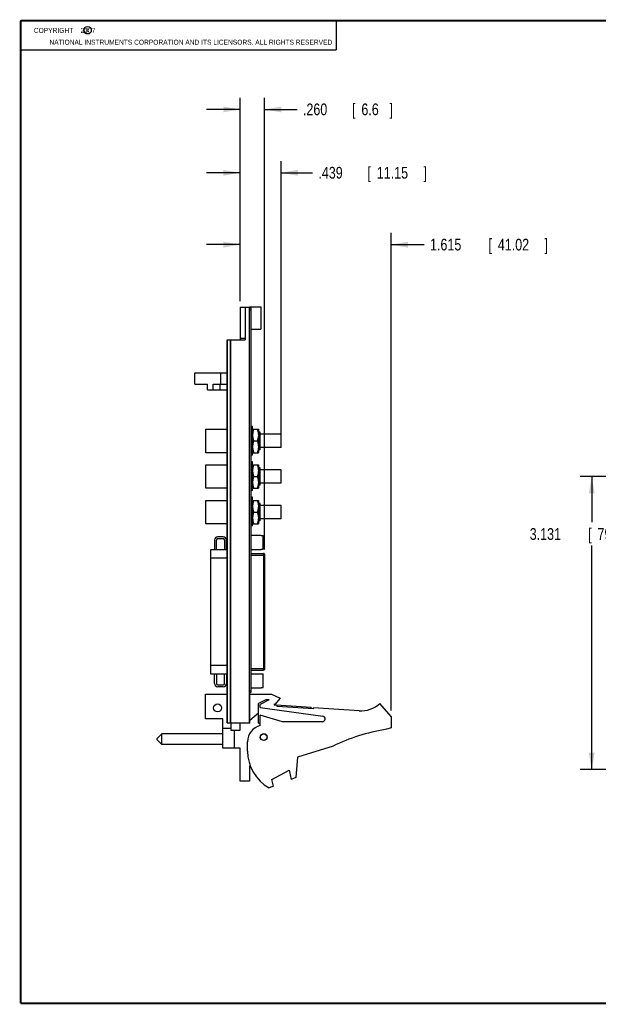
# Model space of a CAD drawing. Header units: inches. Extents: x 0.2 to 16.8, y 0.1 to 10.8.
# Tile 1 of 12: x 0.2 to 6.4, y 0.2 to 10.8. Entities that reach past the tile are written whole.
import ezdxf

# ---------------------------------------------------------------- set-up
doc = ezdxf.new("R2010")
doc.units = ezdxf.units.IN
doc.header["$LTSCALE"] = 0.935
doc.header["$MEASUREMENT"] = 0
doc.layers.get('0').update_dxf_attribs({"linetype": 'CONTINUOUS'})
doc.layers.add('DIMENSIONS', color=7, linetype='CONTINUOUS')
doc.styles.get("Standard").update_dxf_attribs({"font": 'txt', "width": 0.8})
doc.dimstyles.new('DIMSTYLE_1', dxfattribs={"dimtxt": 0.125, "dimasz": 0.18, "dimexe": 0.18, "dimexo": 0.0625, "dimgap": 0.09, "dimtad": 0, "dimtih": 1, "dimtoh": 1, "dimdec": 3, "dimzin": 4, "dimdsep": 46, "dimtxsty": 'STANDARD', "dimblk": '_FILLED', "dimblk1": '_FILLED', "dimblk2": '_FILLED', "dimcen": 0.09, "dimadec": 0, "dimazin": 0, "dimtp": 0.01, "dimtm": 0.01, "dimtfac": 1, "dimtdec": 3, "dimtofl": 0, "dimtmove": 0, "dimatfit": 3, "dimldrblk": '_FILLED', "dimfxl": 1, "dimtolj": 1, "dimtzin": 4, "dimarcsym": 0})

# ---------------------------------------------------------------- blocks, each defined once
blk = doc.blocks.new('_FILLED')
at = {"color": 0, "linetype": 'BYBLOCK'}
blk.add_solid([(0, 0), (-1, 0.174), (-1, -0.174)], dxfattribs=at)
blk = doc.blocks.new('*D2')
at = {"layer": 'DIMENSIONS', "color": 2, "linetype": 'CONTINUOUS'}
for p, q in [((2.597, 7.761), (2.597, 8.49)), ((4.212, 3.386), (4.212, 8.49)), ((2.597, 8.365), (2.237, 8.365)), ((4.212, 8.365), (4.565, 8.365))]:
    blk.add_line(p, q, dxfattribs=at)
at = {"layer": 'DIMENSIONS', "color": 2, "linetype": 'CONTINUOUS', "xscale": 0.18, "yscale": 0.18, "zscale": 0.18}
blk.add_blockref('_FILLED', (2.597, 8.365), dxfattribs=at)
at = {"layer": 'DIMENSIONS', "color": 2, "linetype": 'CONTINUOUS', "xscale": 0.18, "yscale": 0.18, "zscale": 0.18, "rotation": 180}
blk.add_blockref('_FILLED', (4.212, 8.365), dxfattribs=at)
at = {"layer": 'DIMENSIONS', "color": 2, "linetype": 'CONTINUOUS', "width": 0.8}
for s, p in [('1.615', (4.628, 8.303)), ('[', (5.253, 8.303)), ('41.02', (5.353, 8.303)), (']', (5.853, 8.303))]:
    blk.add_text(s, height=0.125, dxfattribs=at).set_placement(p)
blk = doc.blocks.new('*D3')
at = {"layer": 'DIMENSIONS', "color": 2, "linetype": 'CONTINUOUS'}
for p, q in [((2.597, 7.761), (2.597, 9.258)), ((3.036, 6.33), (3.036, 9.258)), ((2.597, 9.133), (2.237, 9.133)), ((3.036, 9.133), (3.372, 9.133))]:
    blk.add_line(p, q, dxfattribs=at)
at = {"layer": 'DIMENSIONS', "color": 2, "linetype": 'CONTINUOUS', "xscale": 0.18, "yscale": 0.18, "zscale": 0.18}
blk.add_blockref('_FILLED', (2.597, 9.133), dxfattribs=at)
at = {"layer": 'DIMENSIONS', "color": 2, "linetype": 'CONTINUOUS', "xscale": 0.18, "yscale": 0.18, "zscale": 0.18, "rotation": 180}
blk.add_blockref('_FILLED', (3.036, 9.133), dxfattribs=at)
at = {"layer": 'DIMENSIONS', "color": 2, "linetype": 'CONTINUOUS', "width": 0.8}
for s, p in [('.439', (3.434, 9.071)), ('[', (3.959, 9.071)), ('11.15', (4.059, 9.071)), (']', (4.559, 9.071))]:
    blk.add_text(s, height=0.125, dxfattribs=at).set_placement(p)
blk = doc.blocks.new('*D4')
at = {"layer": 'DIMENSIONS', "color": 2, "linetype": 'CONTINUOUS'}
for p, q in [((2.597, 7.761), (2.597, 9.935)), ((2.857, 5.109), (2.857, 9.935)), ((2.597, 9.81), (2.237, 9.81)), ((2.857, 9.81), (3.207, 9.81))]:
    blk.add_line(p, q, dxfattribs=at)
at = {"layer": 'DIMENSIONS', "color": 2, "linetype": 'CONTINUOUS', "xscale": 0.18, "yscale": 0.18, "zscale": 0.18}
blk.add_blockref('_FILLED', (2.597, 9.81), dxfattribs=at)
at = {"layer": 'DIMENSIONS', "color": 2, "linetype": 'CONTINUOUS', "xscale": 0.18, "yscale": 0.18, "zscale": 0.18, "rotation": 180}
blk.add_blockref('_FILLED', (2.857, 9.81), dxfattribs=at)
at = {"layer": 'DIMENSIONS', "color": 2, "linetype": 'CONTINUOUS', "width": 0.8}
for s, p in [('.260', (3.269, 9.748)), ('[', (3.794, 9.748)), ('6.6', (3.894, 9.748)), (']', (4.194, 9.748))]:
    blk.add_text(s, height=0.125, dxfattribs=at).set_placement(p)
blk = doc.blocks.new('*D8')
at = {"layer": 'DIMENSIONS', "color": 2, "linetype": 'CONTINUOUS'}
for p, q in [((9.683, 5.887), (6.232, 5.887)), ((6.357, 5.887), (6.357, 5.399)), ((6.357, 2.756), (6.357, 5.149)), ((9.665, 2.756), (6.232, 2.756))]:
    blk.add_line(p, q, dxfattribs=at)
at = {"layer": 'DIMENSIONS', "color": 2, "linetype": 'CONTINUOUS', "xscale": 0.18, "yscale": 0.18, "zscale": 0.18}
for p, rotation in [((6.357, 5.887), 90), ((6.357, 2.756), 270)]:
    blk.add_blockref('_FILLED', p, dxfattribs=dict(at, rotation=rotation))
at = {"layer": 'DIMENSIONS', "color": 2, "linetype": 'CONTINUOUS', "width": 0.8}
for s, p in [('3.131', (5.694, 5.211)), ('[', (6.319, 5.211)), ('79.54', (6.419, 5.211)), (']', (6.919, 5.211))]:
    blk.add_text(s, height=0.125, dxfattribs=at).set_placement(p)

msp = doc.modelspace()

# ---------------------------------------------------------------- linework, layer by layer
at = {"color": 2, "linetype": 'CONTINUOUS'}
for p, q in [((0.25, 10.7586), (3.625, 10.7586)), ((0.25, 10.7586), (0.25, 10.4456)), ((3.625, 10.7586), (3.625, 10.4456)), ((0.25, 10.4456), (3.625, 10.4456))]:
    msp.add_line(p, q, dxfattribs=at)
at = {"color": 7, "linetype": 'CONTINUOUS'}
for p, q in [((2.5972, 7.6988), (2.5972, 7.3488)), ((2.5972, 7.6988), (2.6972, 7.6988)), ((2.6512, 7.6988), (2.6512, 7.3488)), ((2.6972, 3.2558), (2.6972, 7.6993)), ((2.6972, 7.6993), (2.8172, 7.6993)), ((2.6972, 7.6888), (2.7122, 7.6888)), ((2.7122, 7.6888), (2.7122, 3.5788)), ((2.8172, 7.6993), (2.8172, 7.4623)), ((2.6972, 7.6688), (2.7122, 7.6688)), ((2.5972, 7.3643), (2.6512, 7.3643)), ((2.7122, 7.4623), (2.8172, 7.4623)), ((2.4572, 3.2558), (2.4572, 7.3488)), ((2.4572, 7.3488), (2.6512, 7.3488)), ((2.4607, 3.2558), (2.4607, 7.3488)), ((2.4927, 3.2558), (2.4927, 7.3488)), ((2.4972, 3.2558), (2.4972, 7.3488)), ((2.1122, 6.8745), (2.1122, 6.9945)), ((2.1122, 6.9945), (2.4572, 6.9945)), ((2.3914, 6.8745), (2.3914, 6.9945)), ((2.1122, 6.8745), (2.2472, 6.8745)), ((2.2472, 6.8145), (2.2472, 6.8745)), ((2.3102, 6.8145), (2.3102, 6.8745)), ((2.3102, 6.8745), (2.4572, 6.8745)), ((2.3854, 6.8145), (2.3854, 6.8745)), ((2.2472, 6.8145), (2.4572, 6.8145)), ((2.7302, 6.4205), (2.7122, 6.4205)), ((2.7302, 6.1145), (2.7302, 6.4205)), ((2.2312, 6.1425), (2.2312, 6.3925)), ((2.2312, 6.3925), (2.4572, 6.3925)), ((2.7302, 6.3915), (2.7308, 6.3925)), ((2.7308, 6.3925), (2.7926, 6.3925)), ((2.7926, 6.3925), (2.7932, 6.3915)), ((2.7932, 6.3915), (2.7932, 6.1435)), ((2.8112, 6.3605), (2.7932, 6.3605)), ((2.8112, 6.1745), (2.8112, 6.3605)), ((3.0362, 6.339), (2.8112, 6.339)), ((3.0362, 6.196), (3.0362, 6.339)), ((2.7419, 6.2675), (2.7815, 6.2675)), ((2.4572, 6.1425), (2.2312, 6.1425)), ((2.7302, 6.1145), (2.7122, 6.1145)), ((2.7302, 6.1435), (2.7308, 6.1425)), ((2.7308, 6.1425), (2.7926, 6.1425)), ((2.7926, 6.1425), (2.7932, 6.1435)), ((2.8112, 6.1745), (2.7932, 6.1745)), ((3.0362, 6.196), (2.8112, 6.196)), ((2.2312, 5.7625), (2.2312, 6.0125)), ((2.2312, 6.0125), (2.4572, 6.0125)), ((2.7302, 6.0458), (2.7122, 6.0458)), ((2.7302, 5.7398), (2.7302, 6.0458)), ((2.7302, 6.0115), (2.7308, 6.0125)), ((2.7308, 6.0125), (2.7926, 6.0125)), ((2.7926, 6.0125), (2.7932, 6.0115)), ((2.7932, 6.0115), (2.7932, 5.7635)), ((2.8112, 5.9805), (2.7932, 5.9805)), ((2.8112, 5.7945), (2.8112, 5.9805)), ((3.0362, 5.959), (2.8112, 5.959)), ((3.0362, 5.816), (3.0362, 5.959)), ((2.7419, 5.8875), (2.7815, 5.8875)), ((2.8112, 5.7945), (2.7932, 5.7945)), ((3.0362, 5.816), (2.8112, 5.816)), ((2.4572, 5.7625), (2.2312, 5.7625)), ((2.7302, 5.7398), (2.7122, 5.7398)), ((2.7302, 5.7635), (2.7308, 5.7625)), ((2.7308, 5.7625), (2.7926, 5.7625)), ((2.7926, 5.7625), (2.7932, 5.7635)), ((2.2312, 5.3825), (2.2312, 5.6325)), ((2.2312, 5.6325), (2.4572, 5.6325)), ((2.7302, 5.6658), (2.7122, 5.6658)), ((2.7302, 5.3598), (2.7302, 5.6658)), ((2.7302, 5.6315), (2.7308, 5.6325)), ((2.7308, 5.6325), (2.7926, 5.6325)), ((2.7926, 5.6325), (2.7932, 5.6315)), ((2.7932, 5.6315), (2.7932, 5.3835)), ((2.8112, 5.6005), (2.7932, 5.6005)), ((2.8112, 5.4145), (2.8112, 5.6005)), ((3.0362, 5.579), (2.8112, 5.579)), ((3.0362, 5.436), (3.0362, 5.579)), ((2.7419, 5.5075), (2.7815, 5.5075)), ((2.4572, 5.3825), (2.2312, 5.3825)), ((2.7302, 5.3835), (2.7308, 5.3825)), ((2.7308, 5.3825), (2.7926, 5.3825)), ((2.7926, 5.3825), (2.7932, 5.3835)), ((2.8112, 5.4145), (2.7932, 5.4145)), ((3.0362, 5.436), (2.8112, 5.436)), ((2.4553, 5.283), (2.4553, 5.1059)), ((2.4572, 5.283), (2.4553, 5.283)), ((2.7302, 5.3598), (2.7122, 5.3598)), ((2.3235, 5.2077), (2.3235, 5.1059)), ((2.3431, 5.1059), (2.3431, 5.2077)), ((2.4155, 5.2437), (2.3594, 5.2437)), ((2.3594, 5.224), (2.4155, 5.224)), ((2.4317, 5.2077), (2.4317, 5.1059)), ((2.4514, 5.1059), (2.4514, 5.2077)), ((2.7122, 5.2596), (2.8222, 5.2596)), ((2.8222, 5.2596), (2.8222, 5.2585)), ((2.8222, 5.2585), (2.8452, 5.2585)), ((2.8452, 5.1107), (2.8452, 5.2585)), ((2.2802, 5.1059), (2.2802, 3.7791)), ((2.4553, 5.1059), (2.2802, 5.1059)), ((2.7122, 5.1096), (2.8222, 5.1096)), ((2.7122, 5.0665), (2.8491, 5.0665)), ((2.8222, 5.1107), (2.8222, 5.1096)), ((2.8222, 5.1107), (2.8452, 5.1107)), ((2.8491, 5.0665), (2.8491, 3.8185)), ((2.8569, 5.0586), (2.8569, 3.8264)), ((2.2802, 5.0173), (2.4553, 5.0173)), ((2.4553, 5.0173), (2.4553, 3.8677)), ((2.7122, 5.0468), (2.8569, 5.0468)), ((2.4553, 3.8677), (2.2802, 3.8677)), ((2.7122, 3.8382), (2.8569, 3.8382)), ((2.7122, 3.8185), (2.8491, 3.8185)), ((2.2802, 3.7791), (2.4553, 3.7791)), ((2.3235, 3.6773), (2.3235, 3.7791)), ((2.3431, 3.7791), (2.3431, 3.6773)), ((2.4317, 3.6773), (2.4317, 3.7791)), ((2.4514, 3.7791), (2.4514, 3.6773)), ((2.4553, 3.7791), (2.4553, 3.6019)), ((2.7122, 3.7807), (2.8222, 3.7807)), ((2.8222, 3.7807), (2.8222, 3.7796)), ((2.8222, 3.7796), (2.8452, 3.7796)), ((2.8452, 3.6318), (2.8452, 3.7796)), ((2.3594, 3.661), (2.4155, 3.661)), ((2.4155, 3.6413), (2.3594, 3.6413)), ((2.4553, 3.6019), (2.4572, 3.6019)), ((2.6972, 3.5988), (2.7122, 3.5988)), ((2.6972, 3.5788), (2.7122, 3.5788)), ((2.7122, 3.6307), (2.8222, 3.6307)), ((2.8222, 3.6318), (2.8452, 3.6318)), ((2.8222, 3.6318), (2.8222, 3.6307)), ((2.2272, 3.5631), (2.4572, 3.5631)), ((2.2272, 3.3001), (2.2272, 3.5631)), ((2.7022, 3.5631), (2.9322, 3.5631)), ((2.7022, 3.2531), (2.7022, 3.5631)), ((2.874, 3.5001), (2.7922, 3.4631)), ((2.9062, 3.5001), (2.8122, 3.4531)), ((2.9062, 3.5001), (2.874, 3.5001)), ((2.9322, 3.5631), (3.0272, 3.5201)), ((3.0272, 3.5201), (2.9672, 3.4501)), ((2.7922, 3.2531), (2.7922, 3.4631)), ((2.8122, 3.4181), (2.8122, 3.4531)), ((2.8122, 3.4181), (3.4812, 3.3278)), ((2.9672, 3.4501), (2.9622, 3.4576)), ((2.9622, 3.4576), (2.9622, 3.4431)), ((2.9941, 3.441), (2.9622, 3.4431)), ((2.9842, 3.4417), (2.9845, 3.4466)), ((2.9845, 3.4466), (3.3587, 3.4221)), ((2.9935, 3.431), (2.9941, 3.441)), ((3.3826, 3.4055), (2.9935, 3.431)), ((3.3577, 3.4072), (3.3587, 3.4221)), ((3.3826, 3.4055), (3.3833, 3.4155)), ((3.8686, 3.3837), (3.3833, 3.4155)), ((4.2122, 3.3231), (4.0922, 3.4631)), ((2.4112, 3.3001), (2.2272, 3.3001)), ((2.4112, 2.9841), (2.4112, 3.3001)), ((2.7922, 3.3594), (2.7022, 3.2821)), ((3.0522, 3.2681), (2.8122, 3.3381)), ((2.8122, 3.2281), (2.8122, 3.3381)), ((3.4772, 3.2681), (3.0522, 3.2681)), ((4.2122, 3.3231), (4.2122, 3.2031)), ((2.4112, 3.1974), (2.4992, 3.1974)), ((2.4572, 3.2558), (2.6972, 3.2558)), ((2.4992, 3.2558), (2.4992, 3.1781)), ((2.4992, 3.1781), (2.5972, 3.1781)), ((2.5332, 3.1781), (2.5332, 2.9841)), ((2.5972, 3.1781), (2.5972, 3.2558)), ((2.7022, 3.2531), (2.5972, 3.2531)), ((2.7922, 3.2531), (2.8122, 3.2531)), ((4.2122, 3.2031), (4.1502, 3.1836)), ((1.7612, 3.1379), (1.7112, 3.0879)), ((1.7112, 3.0729), (1.7112, 3.0879)), ((1.7612, 3.0229), (1.7112, 3.0729)), ((2.4112, 3.1379), (1.7612, 3.1379)), ((1.7612, 3.0229), (1.7612, 3.1379)), ((2.6772, 2.9531), (2.6772, 3.0538)), ((2.4112, 3.0229), (1.7612, 3.0229)), ((2.5992, 2.9841), (2.4112, 2.9841)), ((2.5992, 2.6341), (2.5992, 2.9841)), ((3.5922, 3.0078), (3.2122, 2.8881)), ((3.2122, 2.8881), (3.1922, 2.6711)), ((2.7042, 2.8), (2.6972, 2.7941)), ((2.6972, 2.7941), (2.6972, 2.6341)), ((2.9382, 2.6519), (3.1222, 2.7519)), ((3.1222, 2.7519), (3.1422, 2.6519)), ((2.6972, 2.6341), (2.5992, 2.6341)), ((2.9528, 2.579), (2.9382, 2.6519)), ((3.1922, 2.6711), (3.1422, 2.6519)), ((2.9528, 2.579), (2.9062, 2.5611))]:
    msp.add_line(p, q, dxfattribs=at)
at = {"color": 7, "linetype": 'CONTINUOUS', "const_width": 0.02}
for points in [[(0.25, 10.7586), (0.25, 0.2586)], [(16.75, 10.7586), (0.25, 10.7586)], [(0.25, 0.2586), (16.75, 0.2586)]]:
    msp.add_lwpolyline(points, dxfattribs=at)
at = {"color": 2, "linetype": 'CONTINUOUS'}
msp.add_circle((0.9659, 10.6562), 0.0403, dxfattribs=at)
at = {"color": 7, "linetype": 'CONTINUOUS'}
for centre, radius in [((2.3562, 3.4155), 0.0425), ((2.8492, 3.1031), 0.0365), ((2.8492, 3.1031), 0.035)]:
    msp.add_circle(centre, radius, dxfattribs=at)
for centre, radius, start, end in [((2.3594, 5.2077), 0.0359, 90, 180), ((2.3594, 5.2077), 0.0163, 90, 180), ((2.4155, 5.2077), 0.0359, 0, 90), ((2.4155, 5.2077), 0.0163, 0, 90), ((2.8491, 5.0586), 0.00787, 0, 90), ((2.8491, 3.8264), 0.00787, 270, 360), ((2.3594, 3.6773), 0.0359, 180, 270), ((2.3594, 3.6773), 0.0163, 180, 270), ((2.4155, 3.6773), 0.0359, 270, 360), ((2.4155, 3.6773), 0.0163, 270, 360), ((3.8882, 3.6831), 0.3, 266.25328, 312.83343), ((3.4772, 3.2981), 0.03, 270, 82.31552), ((2.8572, 3.0538), 0.18, 104.47751, 180), ((4.4735, 1.1836), 2.026, 99.18331, 115.78554), ((3.1272, 2.9531), 0.45, 180, 240.58636)]:
    msp.add_arc(centre, radius, start, end, dxfattribs=at)
for points in [[(2.7419, 6.3925), (2.7411, 6.3901), (2.7396, 6.3853), (2.7375, 6.3781), (2.7358, 6.3711), (2.7342, 6.3642), (2.733, 6.3573), (2.732, 6.3505), (2.7313, 6.3436), (2.7309, 6.3368), (2.7307, 6.33), (2.7309, 6.3232), (2.7313, 6.3164), (2.732, 6.3095), (2.733, 6.3027), (2.7342, 6.2958), (2.7358, 6.2889), (2.7375, 6.2819), (2.7396, 6.2747), (2.7411, 6.2699), (2.7419, 6.2675)], [(2.7815, 6.3925), (2.7823, 6.3901), (2.7838, 6.3853), (2.7859, 6.3781), (2.7876, 6.3711), (2.7892, 6.3642), (2.7904, 6.3573), (2.7914, 6.3505), (2.7921, 6.3436), (2.7925, 6.3368), (2.7927, 6.33), (2.7925, 6.3232), (2.7921, 6.3164), (2.7914, 6.3095), (2.7904, 6.3027), (2.7892, 6.2958), (2.7876, 6.2889), (2.7859, 6.2819), (2.7838, 6.2747), (2.7823, 6.2699), (2.7815, 6.2675)], [(2.7419, 6.2675), (2.7411, 6.2651), (2.7396, 6.2603), (2.7375, 6.2531), (2.7358, 6.2461), (2.7342, 6.2392), (2.733, 6.2323), (2.732, 6.2255), (2.7313, 6.2186), (2.7309, 6.2118), (2.7307, 6.205), (2.7309, 6.1982), (2.7313, 6.1914), (2.732, 6.1845), (2.733, 6.1777), (2.7342, 6.1708), (2.7358, 6.1639), (2.7375, 6.1569), (2.7396, 6.1497), (2.7411, 6.1449), (2.7419, 6.1425)], [(2.7815, 6.2675), (2.7823, 6.2651), (2.7838, 6.2603), (2.7859, 6.2531), (2.7876, 6.2461), (2.7892, 6.2392), (2.7904, 6.2323), (2.7914, 6.2255), (2.7921, 6.2186), (2.7925, 6.2118), (2.7927, 6.205), (2.7925, 6.1982), (2.7921, 6.1914), (2.7914, 6.1845), (2.7904, 6.1777), (2.7892, 6.1708), (2.7876, 6.1639), (2.7859, 6.1569), (2.7838, 6.1497), (2.7823, 6.1449), (2.7815, 6.1425)], [(2.7419, 6.0125), (2.7411, 6.0101), (2.7396, 6.0053), (2.7375, 5.9981), (2.7358, 5.9911), (2.7342, 5.9842), (2.733, 5.9773), (2.732, 5.9705), (2.7313, 5.9636), (2.7309, 5.9568), (2.7307, 5.95), (2.7309, 5.9432), (2.7313, 5.9364), (2.732, 5.9295), (2.733, 5.9227), (2.7342, 5.9158), (2.7358, 5.9089), (2.7375, 5.9019), (2.7396, 5.8947), (2.7411, 5.8899), (2.7419, 5.8875)], [(2.7815, 6.0125), (2.7823, 6.0101), (2.7838, 6.0053), (2.7859, 5.9981), (2.7876, 5.9911), (2.7892, 5.9842), (2.7904, 5.9773), (2.7914, 5.9705), (2.7921, 5.9636), (2.7925, 5.9568), (2.7927, 5.95), (2.7925, 5.9432), (2.7921, 5.9364), (2.7914, 5.9295), (2.7904, 5.9227), (2.7892, 5.9158), (2.7876, 5.9089), (2.7859, 5.9019), (2.7838, 5.8947), (2.7823, 5.8899), (2.7815, 5.8875)], [(2.7419, 5.8875), (2.7411, 5.8851), (2.7396, 5.8803), (2.7375, 5.8731), (2.7358, 5.8661), (2.7342, 5.8592), (2.733, 5.8523), (2.732, 5.8455), (2.7313, 5.8386), (2.7309, 5.8318), (2.7307, 5.825), (2.7309, 5.8182), (2.7313, 5.8114), (2.732, 5.8045), (2.733, 5.7977), (2.7342, 5.7908), (2.7358, 5.7839), (2.7375, 5.7769), (2.7396, 5.7697), (2.7411, 5.7649), (2.7419, 5.7625)], [(2.7815, 5.8875), (2.7823, 5.8851), (2.7838, 5.8803), (2.7859, 5.8731), (2.7876, 5.8661), (2.7892, 5.8592), (2.7904, 5.8523), (2.7914, 5.8455), (2.7921, 5.8386), (2.7925, 5.8318), (2.7927, 5.825), (2.7925, 5.8182), (2.7921, 5.8114), (2.7914, 5.8045), (2.7904, 5.7977), (2.7892, 5.7908), (2.7876, 5.7839), (2.7859, 5.7769), (2.7838, 5.7697), (2.7823, 5.7649), (2.7815, 5.7625)], [(2.7419, 5.6325), (2.7411, 5.6301), (2.7396, 5.6253), (2.7375, 5.6181), (2.7358, 5.6111), (2.7342, 5.6042), (2.733, 5.5973), (2.732, 5.5905), (2.7313, 5.5836), (2.7309, 5.5768), (2.7307, 5.57), (2.7309, 5.5632), (2.7313, 5.5564), (2.732, 5.5495), (2.733, 5.5427), (2.7342, 5.5358), (2.7358, 5.5289), (2.7375, 5.5219), (2.7396, 5.5147), (2.7411, 5.5099), (2.7419, 5.5075)], [(2.7815, 5.6325), (2.7823, 5.6301), (2.7838, 5.6253), (2.7859, 5.6181), (2.7876, 5.6111), (2.7892, 5.6042), (2.7904, 5.5973), (2.7914, 5.5905), (2.7921, 5.5836), (2.7925, 5.5768), (2.7927, 5.57), (2.7925, 5.5632), (2.7921, 5.5564), (2.7914, 5.5495), (2.7904, 5.5427), (2.7892, 5.5358), (2.7876, 5.5289), (2.7859, 5.5219), (2.7838, 5.5147), (2.7823, 5.5099), (2.7815, 5.5075)], [(2.7419, 5.5075), (2.7411, 5.5051), (2.7396, 5.5003), (2.7375, 5.4931), (2.7358, 5.4861), (2.7342, 5.4792), (2.733, 5.4723), (2.732, 5.4655), (2.7313, 5.4586), (2.7309, 5.4518), (2.7307, 5.445), (2.7309, 5.4382), (2.7313, 5.4314), (2.732, 5.4245), (2.733, 5.4177), (2.7342, 5.4108), (2.7358, 5.4039), (2.7375, 5.3969), (2.7396, 5.3897), (2.7411, 5.3849), (2.7419, 5.3825)], [(2.7815, 5.5075), (2.7823, 5.5051), (2.7838, 5.5003), (2.7859, 5.4931), (2.7876, 5.4861), (2.7892, 5.4792), (2.7904, 5.4723), (2.7914, 5.4655), (2.7921, 5.4586), (2.7925, 5.4518), (2.7927, 5.445), (2.7925, 5.4382), (2.7921, 5.4314), (2.7914, 5.4245), (2.7904, 5.4177), (2.7892, 5.4108), (2.7876, 5.4039), (2.7859, 5.3969), (2.7838, 5.3897), (2.7823, 5.3849), (2.7815, 5.3825)]]:
    msp.add_open_spline(points, degree=3, knots=[0, 0, 0, 0, 0.0602746, 0.1184994, 0.1751237, 0.2305758, 0.285215, 0.3392971, 0.3930276, 0.4465584, 0.5, 0.5534416, 0.6069724, 0.6607029, 0.714785, 0.7694242, 0.8248763, 0.8815006, 0.9397254, 1, 1, 1, 1], dxfattribs=at)

# ---------------------------------------------------------------- texts
at = {"color": 2, "linetype": 'CONTINUOUS', "width": 0.8}
for s, p in [('c', (0.946, 10.6363)), ('NATIONAL INSTRUMENTS CORPORATION AND ITS LICENSORS. ALL RIGHTS RESERVED', (0.5583, 10.5016))]:
    msp.add_text(s, height=0.053, dxfattribs=at).set_placement(p)
at = {"color": 2, "linetype": 'CONTINUOUS', "insert": (0.3125, 10.6805), "char_height": 0.053, "width": 0.8904, "attachment_point": 1}
msp.add_mtext('    COPYRIGHT    2007', dxfattribs=at)

# ---------------------------------------------------------------- dimensions: what is measured, and where the dimension line sits
at = {"layer": 'DIMENSIONS', "color": 2, "linetype": 'CONTINUOUS'}
for base, p1, p2, angle, picture, middle in [((2.5972, 9.8104), (2.8569, 5.1093), (2.5972, 7.7613), 180, '*D4', (3.7819, 9.8104)), ((6.3566, 5.8875), (9.6648, 2.7561), (9.6834, 5.8875), 90, '*D8', (6.3566, 5.2737))]:
    dim = msp.add_linear_dim(base=base, p1=p1, p2=p2, angle=angle, dimstyle='DIMSTYLE_1', dxfattribs=at)
    dim.commit()
    dim.dimension.update_dxf_attribs({"geometry": picture, "text_midpoint": middle, "dimtype": 160})
for base, p2, picture, middle in [((3.0362, 9.1332), (3.0362, 6.33), '*D3', (4.0465, 9.1332)), ((4.2122, 8.3652), (4.2122, 3.3856), '*D2', (5.2902, 8.3652))]:
    dim = msp.add_linear_dim(base=base, p1=(2.5972, 7.7613), p2=p2, dimstyle='DIMSTYLE_1', dxfattribs=at)
    dim.commit()
    dim.dimension.update_dxf_attribs({"geometry": picture, "text_midpoint": middle, "dimtype": 160})

doc.saveas('drawing.dxf')
